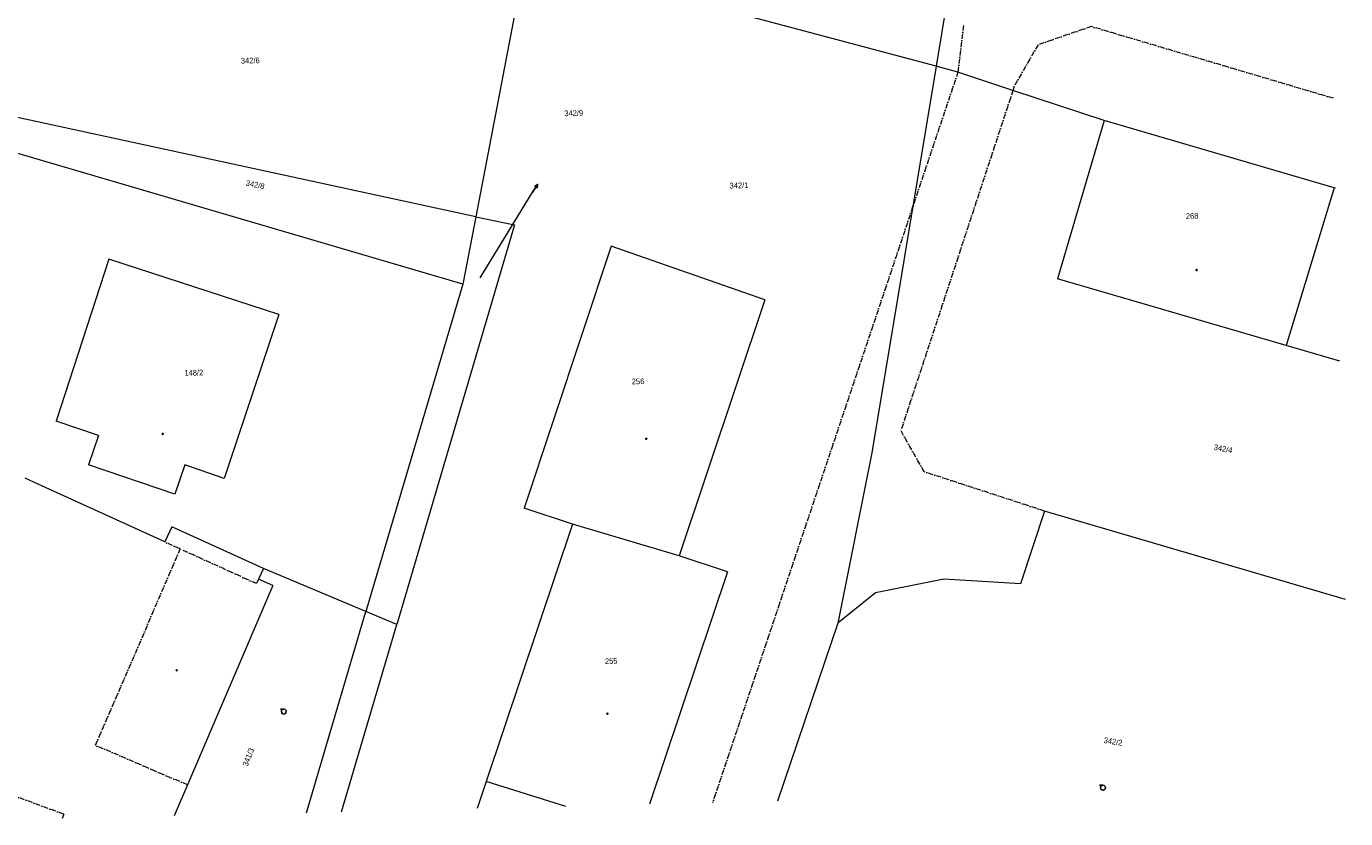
# Model space of a CAD drawing. Header units: millimetres. Extents: x -211955 to 157391, y -241491 to 94238.
# Tile 22 of 138: x 78565 to 157391, y -234612 to -187265. Entities that reach past the tile are written whole.
import ezdxf

# ---------------------------------------------------------------- set-up
doc = ezdxf.new("R2010")
doc.units = ezdxf.units.MM
doc.linetypes.add('Cerchovana_1', pattern=[500, 300, -100, 0, -100])
doc.layers.add('XR$1$PODKLAD_1', color=7, linetype='Continuous', lineweight=25)

# ---------------------------------------------------------------- blocks, each defined once
blk = doc.blocks.new('3$0400')
at = {"layer": 'XR$1$PODKLAD_1', "color": 7, "lineweight": 25}
blk.add_lwpolyline([(0, 0), (-380, 100), (-650, 370), (-750, 740), (-650, 1110), (-380, 1380), (-10, 1480), (360, 1380), (630, 1110), (730, 730), (630, 350), (360, 80), (-20, -20), (980, -20)], dxfattribs=at)
blk = doc.blocks.new('9$5010')
at = {"layer": 'XR$1$PODKLAD_1', "color": 7, "lineweight": 25}
blk.add_line((0, 3000), (0, 0), dxfattribs=at)
blk.add_lwpolyline([(-500, 2000), (0, 3000), (500, 2000)], dxfattribs=at)
blk = doc.blocks.new('4$0200')
at = {"layer": 'XR$1$PODKLAD_1', "color": 7, "lineweight": 25}
blk.add_lwpolyline([(90, 150), (180, 0), (90, -150), (-90, -150), (-180, 0), (-90, 150), (90, 150)], close=True, dxfattribs=at)
blk = doc.blocks.new('$280')
at = {"layer": 'XR$1$PODKLAD_1', "color": 7, "lineweight": 25}
blk.add_lwpolyline([(0, 170), (100, 150), (150, 60), (170, 0), (150, -90), (70, -160), (0, -170), (-90, -140), (-150, -80), (-170, 0), (-150, 90), (-70, 160), (0, 170)], close=True, dxfattribs=at)

msp = doc.modelspace()

# ---------------------------------------------------------------- linework, layer by layer
at = {"layer": 'XR$1$PODKLAD_1', "color": 126, "linetype": 'Continuous', "lineweight": 13}
for p, q in [((135579.214, -173619.615), (132918.323, -189649.08)), ((108401.856, -183103.475), (105418.894, -198640.628)), ((132918.323, -189649.08), (108401.856, -183103.475)), ((105418.894, -198640.628), (63867.639, -189638.645)), ((132918.323, -189649.08), (129079.07, -212749.299)), ((134227.181, -189997.347), (132918.323, -189649.08)), ((104636.936, -202680.844), (63530.61, -190587.124)), ((137514.675, -191087.705), (134227.181, -189997.347)), ((142960.022, -192885.786), (137514.675, -191087.705)), ((142960.022, -192885.786), (140179.313, -202346.223)), ((142960.022, -192885.786), (140179.313, -202346.223)), ((156712.035, -196912.478), (142960.022, -192885.786)), ((156712.035, -196912.478), (142960.022, -192885.786)), ((156712.035, -196912.478), (153830.382, -206335.358)), ((156712.035, -196912.478), (153830.382, -206335.358)), ((156712.035, -196912.478), (153830.382, -206335.358)), ((156792.741, -196940.523), (156712.035, -196912.478)), ((156792.741, -196940.523), (156712.035, -196912.478)), ((105687.623, -202285.17), (108795.292, -197218.081)), ((105418.894, -198640.628), (104636.936, -202680.844)), ((113513.944, -200394.245), (108313.342, -216055.377)), ((113513.944, -200394.245), (108313.342, -216055.377)), ((122694.682, -203601.885), (113513.944, -200394.245)), ((122694.682, -203601.885), (113513.944, -200394.245)), ((83494.045, -201174.671), (80338.555, -210854.288)), ((83494.045, -201174.671), (80338.555, -210854.288)), ((93647.415, -204478.681), (83494.045, -201174.671)), ((93647.415, -204478.681), (83494.045, -201174.671)), ((153830.382, -206335.358), (140179.313, -202346.223)), ((153830.382, -206335.358), (140179.313, -202346.223)), ((104636.936, -202680.844), (98850.668, -222227.37)), ((122694.682, -203601.885), (117575.54, -218910.931)), ((122694.682, -203601.885), (117575.54, -218910.931)), ((93647.415, -204478.681), (90384.877, -214280.939)), ((93647.415, -204478.681), (90384.877, -214280.939)), ((157044.005, -207267.467), (153830.382, -206335.358)), ((157044.005, -207267.467), (153830.382, -206335.358)), ((82880.431, -211722.718), (80338.555, -210854.288)), ((82880.431, -211722.718), (80338.555, -210854.288)), ((82880.431, -211722.718), (82282.7, -213467.773)), ((82880.431, -211722.718), (82282.7, -213467.773)), ((129079.07, -212749.299), (127045.9, -222921.763)), ((87436.917, -215222.923), (82282.7, -213467.773)), ((87436.917, -215222.923), (82282.7, -213467.773)), ((88034.648, -213477.867), (87436.917, -215222.923)), ((88034.648, -213477.867), (87436.917, -215222.923)), ((90384.877, -214280.939), (88034.648, -213477.867)), ((90384.877, -214280.939), (88034.648, -213477.867)), ((79532.711, -214735.038), (78490.854, -214260.239)), ((86846.192, -218078.136), (79532.711, -214735.038)), ((111197.549, -217015.506), (108313.342, -216055.377)), ((111197.549, -217015.506), (108313.342, -216055.377)), ((139406.767, -216229.121), (137962.061, -220575.548)), ((157390.618, -221513.251), (139406.767, -216229.121)), ((87264.17, -217167.7), (86846.192, -218078.136)), ((92726.3, -219655.577), (87264.17, -217167.7)), ((111197.549, -217015.506), (106039.879, -232385.507)), ((111197.549, -217015.506), (106039.879, -232385.507)), ((117575.54, -218910.931), (111197.549, -217015.506)), ((117575.54, -218910.931), (111197.549, -217015.506)), ((117575.54, -218910.931), (111197.549, -217015.506)), ((120449.75, -219871.304), (117575.54, -218910.931)), ((120449.75, -219871.304), (117575.54, -218910.931)), ((92726.3, -219655.577), (92431.716, -220292.931)), ((98850.668, -222227.37), (92726.3, -219655.577)), ((120449.75, -219871.304), (115806.161, -233758.362)), ((120449.75, -219871.304), (115806.161, -233758.362)), ((93291.437, -220682.134), (88199.806, -232599.507)), ((93291.437, -220682.134), (92431.716, -220292.931)), ((133374.173, -220307.063), (129292.656, -221116.58)), ((137962.061, -220575.548), (133374.173, -220307.063)), ((129292.656, -221116.58), (127045.9, -222921.763)), ((95302.229, -234257.241), (98850.668, -222227.37)), ((100690.075, -223002.859), (98850.668, -222227.37)), ((97391.611, -234206.404), (100690.075, -223002.859)), ((127045.9, -222921.763), (123453.898, -233572.285)), ((106039.879, -232385.507), (105499.211, -234009.139)), ((106039.879, -232385.507), (105499.211, -234009.139)), ((110797.643, -233880.223), (106039.879, -232385.507)), ((110797.643, -233880.223), (106039.879, -232385.507)), ((110797.643, -233880.223), (106039.879, -232385.507)), ((88199.806, -232599.507), (87404.566, -234449.398))]:
    msp.add_line(p, q, dxfattribs=at)
at = {"layer": 'XR$1$PODKLAD_1', "color": 126, "linetype": 'Cerchovana_1', "lineweight": 13}
for p, q in [((134559.443, -187208.44), (134227.181, -189997.347)), ((142193.266, -187272.776), (139018.78, -188360.313)), ((156661.88, -191562.115), (142193.266, -187272.776)), ((139018.78, -188360.313), (137588.571, -190835.833)), ((134227.181, -189997.347), (119565.048, -233666.904)), ((137514.675, -191087.705), (130817.412, -211426.625)), ((137588.571, -190835.833), (137514.675, -191087.705)), ((132207.584, -213883.538), (130817.412, -211426.625)), ((139406.767, -216229.121), (132207.584, -213883.538)), ((87756.628, -218496.114), (86846.192, -218078.136)), ((87756.628, -218496.114), (82680.612, -230233.054)), ((92308.322, -220566.013), (87756.628, -218496.114)), ((92431.716, -220292.931), (92308.322, -220566.013)), ((88199.806, -232599.507), (82680.612, -230233.054)), ((80800.195, -234350.011), (75672.564, -232454.173)), ((80800.195, -234350.011), (80706.549, -234612.367))]:
    msp.add_line(p, q, dxfattribs=at)
at = {"layer": 'XR$1$PODKLAD_1', "color": 126, "linetype": 'Continuous', "lineweight": 13}
msp.add_lwpolyline([(105418.894, -198640.628), (107721.595, -199134.764), (100690.075, -223002.859)], dxfattribs=at)

# ---------------------------------------------------------------- block references
at = {"layer": 'XR$1$PODKLAD_1', "color": 7, "linetype": 'Continuous', "lineweight": 25, "xscale": 0.2, "yscale": 0.2}
for name, p, rotation in [('9$5010', (108795.292, -197218.081), 328.4463759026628), ('$280', (148489.067, -201823.944), 181.3937829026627), ('$280', (86709.055, -211619.561), 181.3937829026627), ('$280', (115604.59, -211906.799), 181.3937829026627), ('4$0200', (87543.09, -225753.456), 181.3937829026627), ('3$0400', (93941.294, -228068.513), 181.3937829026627), ('$280', (113283.574, -228338.117), 181.3937829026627), ('3$0400', (142886.468, -232619.331), 181.3937829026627)]:
    msp.add_blockref(name, p, dxfattribs=dict(at, rotation=rotation))

# ---------------------------------------------------------------- texts
at = {"layer": 'XR$1$PODKLAD_1', "color": 126, "linetype": 'Continuous', "lineweight": 35, "char_height": 340}
for s, insert, width, attachment_point, rotation in [('\\W0.91;342/6', (91386.205, -189496.583), 1530.9338, 7, 1.3937829), ('\\W0.91;342/9', (111274.274, -192623.757), 1530.9338, 8, 1.3937829), ('\\W0.91;342/8', (92200.636, -196890.735), 1530.9338, 8, 348.3197829), ('\\W0.91;342/1', (120586.347, -196958.535), 1530.9338, 7, 1.3937829), ('\\W0.91;268', (148224.628, -198766.805), 941.16797, 8, 1.3937829), ('\\W0.91;148/2', (88009.03, -208154.249), 1530.9338, 7, 1.3937829), ('\\W0.91;256', (115115.352, -208655.071), 941.16797, 8, 1.3937829), ('\\W0.91;342/4', (149488.683, -212571.798), 1530.9338, 7, 349.1787829), ('\\W0.91;255', (113511.422, -225369.029), 941.16797, 8, 1.3937829), ('\\W0.91;342/2', (143469.73, -230176.503), 1530.9338, 8, 350.9557829), ('\\W0.91;341/3', (91786.965, -231524.016), 1530.9338, 7, 68.7167829)]:
    msp.add_mtext(s, dxfattribs=dict(at, insert=insert, width=width, attachment_point=attachment_point, rotation=rotation))
at = {"layer": 'XR$1$PODKLAD_1', "color": 126, "linetype": 'Continuous', "lineweight": 13, "insert": (105688.077, -202303.831), "char_height": 20, "width": 90.05493, "attachment_point": 8, "rotation": 1.3937829}
msp.add_mtext('\\W0.91;342/9', dxfattribs=at)

doc.saveas('drawing.dxf')
